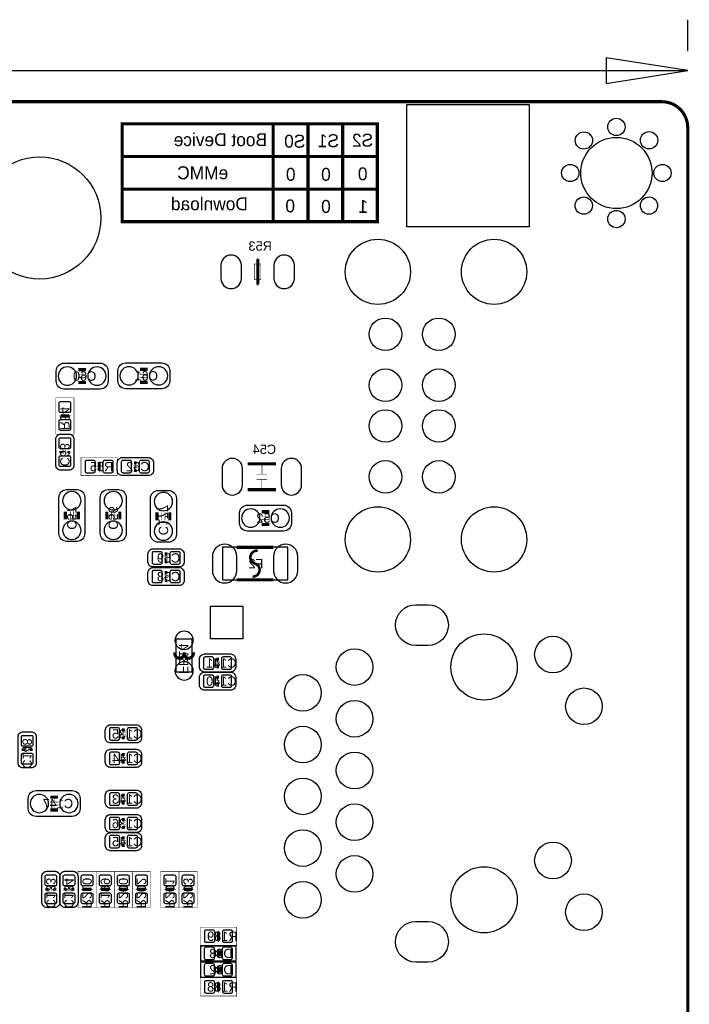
# Model space of a CAD drawing. Extents: x -4 to 120, y 0 to 74.
# Tile 10 of 10: x 87 to 120, y 26 to 74. Entities that reach past the tile are written whole.
import ezdxf

# ---------------------------------------------------------------- set-up
doc = ezdxf.new("R2010")
doc.units = 0
for name, color, linetype in [('BG_DIMENSION', 2, 'CONTINUOUS'), ('BG_OUTLINE', 23, 'CONTINUOUS'), ('BG_SILKSCREEN_BOTTOM', 23, 'CONTINUOUS'), ('PG_ASSEMBLY_BOTTOM', 231, 'CONTINUOUS'), ('PG_SILKSCREEN_BOTTOM', 23, 'CONTINUOUS'), ('PIN_BOTTOM', 132, 'CONTINUOUS'), ('RD_ASSEMBLY_BOTTOM', 254, 'CONTINUOUS')]:
    doc.layers.add(name, color=color, linetype=linetype)

msp = doc.modelspace()

# ---------------------------------------------------------------- linework, layer by layer
at = {"layer": 'BG_DIMENSION'}
for points in [[(119.99976, 72.499982), (119.99976, 74.026522)], [(115.999768, 70.90156), (119.99976, 71.5264), (115.999768, 72.15124), (115.999768, 70.90156)], [(67.0941, 71.5264), (119.99976, 71.5264)]]:
    msp.add_lwpolyline(points, dxfattribs=at)
at = {"layer": 'BG_OUTLINE', "const_width": 0.1524}
msp.add_lwpolyline([(0, 1.4732), (0, 68.72986, -0.414214), (1.27, 69.99986), (118.72976, 69.99986, -0.414214), (119.99976, 68.72986), (119.99976, 1.27, -0.414214), (118.72976, 0), (1.27, 0, -0.414214), (0, 1.27), (0, 1.4732)], format="xyb", dxfattribs=at)
at = {"layer": 'BG_SILKSCREEN_BOTTOM'}
msp.add_lwpolyline([(106.2228, 63.8556), (106.2228, 69.855588), (112.222788, 69.855588), (112.222788, 63.8556)], close=True, dxfattribs=at)
at = {"layer": 'BG_SILKSCREEN_BOTTOM', "const_width": 0.1524}
for points in [[(103.251, 68.9102), (92.2528, 68.9102), (92.2528, 67.31), (104.775, 67.31), (104.775, 68.9102), (103.0732, 68.9102), (103.0732, 64.1096), (103.065072, 64.1096)], [(99.6696, 68.9102), (99.6696, 64.1096)], [(101.3714, 68.9102), (101.3714, 64.1096)], [(92.2528, 67.31), (92.2528, 64.1096), (104.775, 64.1096), (104.775, 67.31)], [(92.2528, 65.7098), (104.775, 65.7098)]]:
    msp.add_lwpolyline(points, dxfattribs=at)
at = {"layer": 'PG_ASSEMBLY_BOTTOM', "const_width": 0.0254}
for points in [[(99.057714, 61.2648), (98.752914, 61.2648), (98.752914, 62.0268), (99.057714, 62.0268), (99.057714, 61.2648)], [(98.905314, 62.0268), (98.905314, 62.3316)], [(98.905314, 61.2648), (98.905314, 60.96)], [(90.5002, 56.6039), (90.0938, 56.6039)], [(90.297, 56.6039), (90.297, 56.8833)], [(93.5228, 56.6166), (93.1164, 56.6166)], [(93.3196, 56.6166), (93.3196, 56.896)], [(90.5002, 56.4515), (90.0938, 56.4515)], [(90.297, 56.4515), (90.297, 56.1721)], [(93.5228, 56.4642), (93.1164, 56.4642)], [(93.3196, 56.4642), (93.3196, 56.1848)], [(89.891616, 53.679598), (89.002616, 53.679598), (89.002616, 55.457598), (89.891616, 55.457598), (89.891616, 53.679598)], [(89.599516, 54.517798), (89.294716, 54.517798), (89.294716, 54.619398), (89.599516, 54.619398), (89.599516, 54.517798)], [(89.167716, 54.568598), (89.294716, 54.568598)], [(89.726516, 54.568598), (89.599516, 54.568598)], [(89.269316, 52.790598), (89.396316, 52.790598)], [(89.396316, 52.892198), (89.396316, 52.688998)], [(89.497916, 52.892198), (89.497916, 52.688998)], [(89.497916, 52.790598), (89.624916, 52.790598)], [(90.238072, 51.639216), (90.238072, 52.528216), (92.016072, 52.528216), (92.016072, 51.639216), (90.238072, 51.639216)], [(91.076272, 51.931316), (91.076272, 52.236116), (91.177872, 52.236116), (91.177872, 51.931316), (91.076272, 51.931316)], [(91.127072, 52.363116), (91.127072, 52.236116)], [(92.905072, 52.261516), (92.905072, 52.134516)], [(91.127072, 51.804316), (91.127072, 51.931316)], [(93.006672, 52.134516), (92.803472, 52.134516)], [(93.006672, 52.032916), (92.803472, 52.032916)], [(92.905072, 52.032916), (92.905072, 51.905916)], [(99.113848, 52.1589), (99.113848, 51.7144)], [(99.113848, 52.1589), (99.113848, 51.7144)], [(99.367848, 51.7144), (98.859848, 51.7144)], [(99.367848, 51.4604), (98.859848, 51.4604)], [(99.1108, 51.4604), (99.1108, 51.0159)], [(89.7128, 49.4792), (89.7128, 49.8856)], [(89.8652, 49.4792), (89.8652, 49.8856)], [(91.7448, 49.4792), (91.7448, 49.8856)], [(91.8972, 49.4792), (91.8972, 49.8856)], [(94.20606, 49.84623), (94.20606, 49.43983)], [(94.35846, 49.84623), (94.35846, 49.43983)], [(99.2886, 49.6316), (99.2886, 49.911)], [(89.7128, 49.6824), (89.4334, 49.6824)], [(89.8652, 49.6824), (90.1446, 49.6824)], [(91.7448, 49.6824), (91.4654, 49.6824)], [(91.8972, 49.6824), (92.1766, 49.6824)], [(94.20606, 49.64303), (93.92666, 49.64303)], [(94.35846, 49.64303), (94.63786, 49.64303)], [(99.4918, 49.6316), (99.0854, 49.6316)], [(99.4918, 49.4792), (99.0854, 49.4792)], [(99.2886, 49.4792), (99.2886, 49.1998)], [(94.5134, 47.6504), (94.3102, 47.6504)], [(94.5134, 47.5488), (94.3102, 47.5488)], [(94.4118, 47.7774), (94.4118, 47.6504)], [(94.4118, 47.5488), (94.4118, 47.4218)], [(94.5134, 46.736), (94.3102, 46.736)], [(94.5134, 46.6344), (94.3102, 46.6344)], [(94.4118, 46.863), (94.4118, 46.736)], [(94.4118, 46.6344), (94.4118, 46.5074)], [(96.9391, 42.616882), (96.9391, 42.489882)], [(97.0407, 42.489882), (96.8375, 42.489882)], [(97.0407, 42.388282), (96.8375, 42.388282)], [(96.9391, 42.388282), (96.9391, 42.261282)], [(97.0407, 41.600882), (96.8375, 41.600882)], [(96.9391, 41.727882), (96.9391, 41.600882)], [(97.0407, 41.499282), (96.8375, 41.499282)], [(96.9391, 41.499282), (96.9391, 41.372282)], [(92.42171, 39.00932), (92.21851, 39.00932)], [(92.42171, 38.90772), (92.21851, 38.90772)], [(92.32011, 39.13632), (92.32011, 39.00932)], [(92.32011, 38.90772), (92.32011, 38.78072)], [(87.54745, 38.179502), (87.42045, 38.179502)], [(87.54745, 38.077902), (87.54745, 38.281102)], [(87.64905, 38.077902), (87.64905, 38.281102)], [(87.77605, 38.179502), (87.64905, 38.179502)], [(92.42171, 37.809424), (92.21851, 37.809424)], [(92.42171, 37.707824), (92.21851, 37.707824)], [(92.32011, 37.936424), (92.32011, 37.809424)], [(92.32011, 37.707824), (92.32011, 37.580824)], [(88.922098, 35.61715), (88.922098, 35.89655)], [(92.42171, 35.809428), (92.21851, 35.809428)], [(92.32011, 35.936428), (92.32011, 35.809428)], [(88.718898, 35.61715), (89.125298, 35.61715)], [(88.718898, 35.46475), (89.125298, 35.46475)], [(88.922098, 35.46475), (88.922098, 35.18535)], [(92.42171, 35.707828), (92.21851, 35.707828)], [(92.32011, 35.707828), (92.32011, 35.580828)], [(92.42171, 34.609532), (92.21851, 34.609532)], [(92.42171, 34.507932), (92.21851, 34.507932)], [(92.32011, 34.736532), (92.32011, 34.609532)], [(92.32011, 34.507932), (92.32011, 34.380932)], [(92.32011, 33.720532), (92.32011, 33.847532)], [(92.21851, 33.720532), (92.42171, 33.720532)], [(92.21851, 33.618932), (92.42171, 33.618932)], [(92.32011, 33.491932), (92.32011, 33.618932)], [(90.0938, 32.215582), (90.9828, 32.215582), (90.9828, 30.437582), (90.0938, 30.437582), (90.0938, 32.215582)], [(91.8718, 30.437582), (90.9828, 30.437582), (90.9828, 32.215582), (91.8718, 32.215582), (91.8718, 30.437582)], [(92.7608, 30.437582), (91.8718, 30.437582), (91.8718, 32.215582), (92.7608, 32.215582), (92.7608, 30.437582)], [(92.7608, 32.215582), (93.6498, 32.215582), (93.6498, 30.437582), (92.7608, 30.437582), (92.7608, 32.215582)], [(95.0468, 30.437582), (94.1578, 30.437582), (94.1578, 32.215582), (95.0468, 32.215582), (95.0468, 30.437582)], [(95.0468, 32.215582), (95.9358, 32.215582), (95.9358, 30.437582), (95.0468, 30.437582), (95.0468, 32.215582)], [(88.7095, 31.428182), (88.7095, 31.224982)], [(88.8111, 31.428182), (88.8111, 31.224982)], [(89.5985, 31.428182), (89.5985, 31.224982)], [(89.7001, 31.428182), (89.7001, 31.224982)], [(88.5825, 31.326582), (88.7095, 31.326582)], [(88.8111, 31.326582), (88.9381, 31.326582)], [(89.4715, 31.326582), (89.5985, 31.326582)], [(89.7001, 31.326582), (89.8271, 31.326582)], [(90.2589, 31.326582), (90.3859, 31.326582)], [(90.3859, 31.377382), (90.6907, 31.377382), (90.6907, 31.275782), (90.3859, 31.275782), (90.3859, 31.377382)], [(90.8177, 31.326582), (90.6907, 31.326582)], [(91.1479, 31.326582), (91.2749, 31.326582)], [(91.5797, 31.275782), (91.2749, 31.275782), (91.2749, 31.377382), (91.5797, 31.377382), (91.5797, 31.275782)], [(91.7067, 31.326582), (91.5797, 31.326582)], [(92.0369, 31.326582), (92.1639, 31.326582)], [(92.4687, 31.275782), (92.1639, 31.275782), (92.1639, 31.377382), (92.4687, 31.377382), (92.4687, 31.275782)], [(92.5957, 31.326582), (92.4687, 31.326582)], [(92.9259, 31.326582), (93.0529, 31.326582)], [(93.0529, 31.377382), (93.3577, 31.377382), (93.3577, 31.275782), (93.0529, 31.275782), (93.0529, 31.377382)], [(93.4847, 31.326582), (93.3577, 31.326582)], [(94.3229, 31.326582), (94.4499, 31.326582)], [(94.7547, 31.275782), (94.4499, 31.275782), (94.4499, 31.377382), (94.7547, 31.377382), (94.7547, 31.275782)], [(94.8817, 31.326582), (94.7547, 31.326582)], [(95.2119, 31.326582), (95.3389, 31.326582)], [(95.3389, 31.377382), (95.6437, 31.377382), (95.6437, 31.275782), (95.3389, 31.275782), (95.3389, 31.377382)], [(95.7707, 31.326582), (95.6437, 31.326582)], [(97.877122, 29.47035), (97.877122, 28.58135), (96.099122, 28.58135), (96.099122, 29.47035), (97.877122, 29.47035)], [(97.038922, 29.17825), (97.038922, 28.87345), (96.937322, 28.87345), (96.937322, 29.17825), (97.038922, 29.17825)], [(96.988122, 29.30525), (96.988122, 29.17825)], [(96.988122, 28.74645), (96.988122, 28.87345)], [(97.877122, 26.98115), (97.877122, 26.09215), (96.099122, 26.09215), (96.099122, 26.98115), (97.877122, 26.98115)], [(97.038922, 26.68905), (97.038922, 26.38425), (96.937322, 26.38425), (96.937322, 26.68905), (97.038922, 26.68905)], [(96.988122, 26.81605), (96.988122, 26.68905)], [(96.988122, 26.25725), (96.988122, 26.38425)]]:
    msp.add_lwpolyline(points, dxfattribs=at)
at = {"layer": 'PG_ASSEMBLY_BOTTOM'}
for points in [[(91.567, 56.7817), (91.567, 56.2737, -0.414214), (91.186, 55.8927), (89.408, 55.8927, -0.414214), (89.027, 56.2737), (89.027, 56.7817, -0.414214), (89.408, 57.1627), (91.186, 57.1627, -0.414214), (91.567, 56.7817)], [(94.5896, 56.7944), (94.5896, 56.2864, -0.414214), (94.2086, 55.9054), (92.4306, 55.9054, -0.414214), (92.0496, 56.2864), (92.0496, 56.7944, -0.414214), (92.4306, 57.1754), (94.2086, 57.1754, -0.414214), (94.5896, 56.7944)], [(89.256616, 53.679598), (89.637616, 53.679598, -0.414214), (89.891616, 53.425598), (89.891616, 52.155598, -0.414214), (89.637616, 51.901598), (89.256616, 51.901598, -0.414214), (89.002616, 52.155598), (89.002616, 53.425598, -0.414214), (89.256616, 53.679598)], [(93.794072, 52.274216), (93.794072, 51.893216, -0.414214), (93.540072, 51.639216), (92.270072, 51.639216, -0.414214), (92.016072, 51.893216), (92.016072, 52.274216, -0.414214), (92.270072, 52.528216), (93.540072, 52.528216, -0.414214), (93.794072, 52.274216)], [(90.043, 48.4124), (89.535, 48.4124, -0.414214), (89.154, 48.7934), (89.154, 50.5714, -0.414214), (89.535, 50.9524), (90.043, 50.9524, -0.414214), (90.424, 50.5714), (90.424, 48.7934, -0.414214), (90.043, 48.4124)], [(92.075, 48.4124), (91.567, 48.4124, -0.414214), (91.186, 48.7934), (91.186, 50.5714, -0.414214), (91.567, 50.9524), (92.075, 50.9524, -0.414214), (92.456, 50.5714), (92.456, 48.7934, -0.414214), (92.075, 48.4124)], [(94.02826, 50.91303), (94.53626, 50.91303, -0.414214), (94.91726, 50.53203), (94.91726, 48.75403, -0.414214), (94.53626, 48.37303), (94.02826, 48.37303, -0.414214), (93.64726, 48.75403), (93.64726, 50.53203, -0.414214), (94.02826, 50.91303)], [(100.5586, 49.8094), (100.5586, 49.3014, -0.414214), (100.1776, 48.9204), (98.3996, 48.9204, -0.414214), (98.0186, 49.3014), (98.0186, 49.8094, -0.414214), (98.3996, 50.1904), (100.1776, 50.1904, -0.414214), (100.5586, 49.8094)], [(95.3008, 47.7901), (95.3008, 47.4091, -0.414214), (95.0468, 47.1551), (93.7768, 47.1551, -0.414214), (93.5228, 47.4091), (93.5228, 47.7901, -0.414214), (93.7768, 48.0441), (95.0468, 48.0441, -0.414214), (95.3008, 47.7901)], [(95.3008, 46.8757), (95.3008, 46.4947, -0.414214), (95.0468, 46.2407), (93.7768, 46.2407, -0.414214), (93.5228, 46.4947), (93.5228, 46.8757, -0.414214), (93.7768, 47.1297), (95.0468, 47.1297, -0.414214), (95.3008, 46.8757)], [(97.8281, 42.629582), (97.8281, 42.248582, -0.414214), (97.5741, 41.994582), (96.3041, 41.994582, -0.414214), (96.0501, 42.248582), (96.0501, 42.629582, -0.414214), (96.3041, 42.883582), (97.5741, 42.883582, -0.414214), (97.8281, 42.629582)], [(97.8281, 41.740582), (97.8281, 41.359582, -0.414214), (97.5741, 41.105582), (96.3041, 41.105582, -0.414214), (96.0501, 41.359582), (96.0501, 41.740582, -0.414214), (96.3041, 41.994582), (97.5741, 41.994582, -0.414214), (97.8281, 41.740582)], [(93.20911, 39.14902), (93.20911, 38.76802, -0.414214), (92.95511, 38.51402), (91.68511, 38.51402, -0.414214), (91.43111, 38.76802), (91.43111, 39.14902, -0.414214), (91.68511, 39.40302), (92.95511, 39.40302, -0.414214), (93.20911, 39.14902)], [(87.78875, 37.290502), (87.40775, 37.290502, -0.414214), (87.15375, 37.544502), (87.15375, 38.814502, -0.414214), (87.40775, 39.068502), (87.78875, 39.068502, -0.414214), (88.04275, 38.814502), (88.04275, 37.544502, -0.414214), (87.78875, 37.290502)], [(93.20911, 37.949124), (93.20911, 37.568124, -0.414214), (92.95511, 37.314124), (91.68511, 37.314124, -0.414214), (91.43111, 37.568124), (91.43111, 37.949124, -0.414214), (91.68511, 38.203124), (92.95511, 38.203124, -0.414214), (93.20911, 37.949124)], [(87.652098, 35.28695), (87.652098, 35.79495, -0.414214), (88.033098, 36.17595), (89.811098, 36.17595, -0.414214), (90.192098, 35.79495), (90.192098, 35.28695, -0.414214), (89.811098, 34.90595), (88.033098, 34.90595, -0.414214), (87.652098, 35.28695)], [(93.20911, 35.949128), (93.20911, 35.568128, -0.414214), (92.95511, 35.314128), (91.68511, 35.314128, -0.414214), (91.43111, 35.568128), (91.43111, 35.949128, -0.414214), (91.68511, 36.203128), (92.95511, 36.203128, -0.414214), (93.20911, 35.949128)], [(93.20911, 34.749232), (93.20911, 34.368232, -0.414214), (92.95511, 34.114232), (91.68511, 34.114232, -0.414214), (91.43111, 34.368232), (91.43111, 34.749232, -0.414214), (91.68511, 35.003232), (92.95511, 35.003232, -0.414214), (93.20911, 34.749232)], [(91.43111, 33.479232), (91.43111, 33.860232, -0.414214), (91.68511, 34.114232), (92.95511, 34.114232, -0.414214), (93.20911, 33.860232), (93.20911, 33.479232, -0.414214), (92.95511, 33.225232), (91.68511, 33.225232, -0.414214), (91.43111, 33.479232)], [(88.5698, 32.215582), (88.9508, 32.215582, -0.414214), (89.2048, 31.961582), (89.2048, 30.691582, -0.414214), (88.9508, 30.437582), (88.5698, 30.437582, -0.414214), (88.3158, 30.691582), (88.3158, 31.961582, -0.414214), (88.5698, 32.215582)], [(89.4588, 32.215582), (89.8398, 32.215582, -0.414214), (90.0938, 31.961582), (90.0938, 30.691582, -0.414214), (89.8398, 30.437582), (89.4588, 30.437582, -0.414214), (89.2048, 30.691582), (89.2048, 31.961582, -0.414214), (89.4588, 32.215582)]]:
    msp.add_lwpolyline(points, format="xyb", dxfattribs=at)
for points in [[(97.180654, 46.5201), (100.380546, 46.5201), (100.380546, 48.1203), (97.180654, 48.1203), (97.180654, 46.5201)], [(94.898464, 43.604434), (94.898464, 42.004234), (95.698564, 42.004234), (95.698564, 43.604434), (94.898464, 43.604434)]]:
    msp.add_lwpolyline(points, dxfattribs=at)
for points in [[(96.117156, 28.561284), (97.837244, 28.561284), (97.837244, 27.801316), (96.117156, 27.801316)], [(96.117156, 27.761184), (97.837244, 27.761184), (97.837244, 27.001216), (96.117156, 27.001216)]]:
    msp.add_lwpolyline(points, close=True, dxfattribs=at)
at = {"layer": 'PG_SILKSCREEN_BOTTOM'}
for points, const_width in [([(98.908362, 62.2808), (98.908362, 61.0108)], 0.1524), ([(90.4875, 56.8452), (90.1065, 56.8452)], 0.1524), ([(93.5101, 56.8579), (93.1291, 56.8579)], 0.1524), ([(90.4875, 56.2102), (90.1065, 56.2102)], 0.1524), ([(93.5101, 56.2229), (93.1291, 56.2229)], 0.1524), ([(89.243916, 54.568598), (89.650316, 54.568598)], 0.1524), ([(89.256616, 52.727098), (89.256616, 52.854098)], 0.1524), ([(89.637616, 52.854098), (89.637616, 52.727098)], 0.1524), ([(91.127072, 52.286916), (91.127072, 51.880516)], 0.1524), ([(92.841572, 52.274216), (92.968572, 52.274216)], 0.1524), ([(99.8093, 52.2224), (98.4123, 52.2224)], 0.1524), ([(92.968572, 51.893216), (92.841572, 51.893216)], 0.1524), ([(99.8093, 50.9524), (98.4123, 50.9524)], 0.1524), ([(89.4715, 49.4919), (89.4715, 49.8729)], 0.1524), ([(90.1065, 49.4919), (90.1065, 49.8729)], 0.1524), ([(91.5035, 49.4919), (91.5035, 49.8729)], 0.1524), ([(92.1385, 49.4919), (92.1385, 49.8729)], 0.1524), ([(93.96476, 49.83353), (93.96476, 49.45253)], 0.1524), ([(94.59976, 49.83353), (94.59976, 49.45253)], 0.1524), ([(99.4791, 49.8729), (99.0981, 49.8729)], 0.1524), ([(99.4791, 49.2379), (99.0981, 49.2379)], 0.1524), ([(94.3483, 47.7901), (94.4753, 47.7901)], 0.1524), ([(97.880678, 48.1203), (99.680522, 48.1203)], 0.1524), ([(94.4753, 47.4091), (94.3483, 47.4091)], 0.1524), ([(94.3483, 46.8757), (94.4753, 46.8757)], 0.1524), ([(94.4753, 46.4947), (94.3483, 46.4947)], 0.1524), ([(97.880678, 46.5201), (99.680522, 46.5201)], 0.1524), ([(96.8756, 42.629582), (97.0026, 42.629582)], 0.1524), ([(97.0026, 42.248582), (96.8756, 42.248582)], 0.1524), ([(96.8756, 41.740582), (97.0026, 41.740582)], 0.1524), ([(97.0026, 41.359582), (96.8756, 41.359582)], 0.1524), ([(92.25661, 39.14902), (92.38361, 39.14902)], 0.1524), ([(92.38361, 38.76802), (92.25661, 38.76802)], 0.1524), ([(87.40775, 38.116002), (87.40775, 38.243002)], 0.1524), ([(87.78875, 38.243002), (87.78875, 38.116002)], 0.1524), ([(92.25661, 37.949124), (92.38361, 37.949124)], 0.1524), ([(92.38361, 37.568124), (92.25661, 37.568124)], 0.1524), ([(88.731598, 35.85845), (89.112598, 35.85845)], 0.1524), ([(92.25661, 35.949128), (92.38361, 35.949128)], 0.1524), ([(88.731598, 35.22345), (89.112598, 35.22345)], 0.1524), ([(92.38361, 35.568128), (92.25661, 35.568128)], 0.1524), ([(92.25661, 34.749232), (92.38361, 34.749232)], 0.1524), ([(92.38361, 34.368232), (92.25661, 34.368232)], 0.1524), ([(92.25661, 33.860232), (92.38361, 33.860232)], 0.1524), ([(92.38361, 33.479232), (92.25661, 33.479232)], 0.1524), ([(88.5698, 31.263082), (88.5698, 31.390082)], 0.1524), ([(88.9508, 31.390082), (88.9508, 31.263082)], 0.1524), ([(89.4588, 31.263082), (89.4588, 31.390082)], 0.1524), ([(89.8398, 31.390082), (89.8398, 31.263082)], 0.1524), ([(90.7415, 31.326582), (90.3351, 31.326582)], 0.1524), ([(91.2241, 31.326582), (91.6305, 31.326582)], 0.1524), ([(92.1131, 31.326582), (92.5195, 31.326582)], 0.1524), ([(93.4085, 31.326582), (93.0021, 31.326582)], 0.1524), ([(94.3991, 31.326582), (94.8055, 31.326582)], 0.1524), ([(95.6945, 31.326582), (95.2881, 31.326582)], 0.1524), ([(96.988122, 28.82265), (96.988122, 29.22905)], 0.1524), ([(96.9772, 27.981402), (96.9772, 28.381198)], 0.130048), ([(96.9772, 27.181302), (96.9772, 27.581098)], 0.130048), ([(96.988122, 26.33345), (96.988122, 26.73985)], 0.1524)]:
    msp.add_lwpolyline(points, dxfattribs=dict(at, const_width=const_width))
for points, const_width in [([(98.9076, 47.9552, 0.920255), (98.7806, 47.3202, -0.866233), (98.6536, 46.6852)], 0.127), ([(95.298514, 42.959274), (95.298514, 42.90441, -1.116858), (94.848426, 42.954448)], 0.1524), ([(95.748602, 42.959274), (95.748602, 42.90441, -1.11689), (95.298514, 42.954448)], 0.1524)]:
    msp.add_lwpolyline(points, format="xyb", dxfattribs=dict(at, const_width=const_width))
for points in [[(96.9772, 28.1813), (96.837246, 28.041346), (96.837246, 28.321254)], [(96.9772, 28.1813), (97.117154, 28.041346), (97.117154, 28.321254)], [(96.9772, 27.3812), (96.837246, 27.241246), (96.837246, 27.521154)], [(96.9772, 27.3812), (97.117154, 27.241246), (97.117154, 27.521154)]]:
    msp.add_lwpolyline(points, close=True, dxfattribs=at)
at = {"layer": 'PIN_BOTTOM'}
for points in [[(97.105089, 61.970793), (97.105089, 61.320807, 1), (98.105087, 61.320807), (98.105087, 61.970793, 1)], [(99.705287, 61.970793), (99.705287, 61.320807, 1), (100.705285, 61.320807), (100.705285, 61.970793, 1)], [(89.572846, 56.977661), (89.572846, 56.977661, 1), (89.572846, 56.077739), (89.572846, 56.077739, 1)], [(91.021154, 56.977661), (91.021154, 56.977661, 1), (91.021154, 56.077739), (91.021154, 56.077739, 1)], [(92.595446, 56.990361), (92.595446, 56.990361, 1), (92.595446, 56.090439), (92.595446, 56.090439, 1)], [(94.043754, 56.990361), (94.043754, 56.990361, 1), (94.043754, 56.090439), (94.043754, 56.090439, 1)], [(89.147142, 55.183532), (89.147142, 54.83352, 0.415686), (89.222072, 54.75859), (89.67216, 54.75859, 0.415686), (89.74709, 54.83352), (89.74709, 55.183532, 0.415686), (89.67216, 55.258462), (89.222072, 55.258462, 0.415686)], [(89.147142, 54.303676), (89.147142, 53.953664, 0.415686), (89.222072, 53.878734), (89.67216, 53.878734, 0.415686), (89.74709, 53.953664), (89.74709, 54.303676, 0.415686), (89.67216, 54.378606), (89.222072, 54.378606, 0.415686)], [(89.74709, 53.05552), (89.74709, 53.405532, 0.415686), (89.67216, 53.480462), (89.222072, 53.480462, 0.415686), (89.147142, 53.405532), (89.147142, 53.05552, 0.415686), (89.222072, 52.98059), (89.67216, 52.98059, 0.415686)], [(89.74709, 52.175664), (89.74709, 52.525676, 0.415686), (89.67216, 52.600606), (89.222072, 52.600606, 0.415686), (89.147142, 52.525676), (89.147142, 52.175664, 0.415686), (89.222072, 52.100734), (89.67216, 52.100734, 0.415686)], [(90.86215, 52.38369), (90.512138, 52.38369, 0.415686), (90.437208, 52.30876), (90.437208, 51.858672, 0.415686), (90.512138, 51.783742), (90.86215, 51.783742, 0.415686), (90.93708, 51.858672), (90.93708, 52.30876, 0.415686)], [(91.742006, 52.38369), (91.391994, 52.38369, 0.415686), (91.317064, 52.30876), (91.317064, 51.858672, 0.415686), (91.391994, 51.783742), (91.742006, 51.783742, 0.415686), (91.816936, 51.858672), (91.816936, 52.30876, 0.415686)], [(92.290138, 51.783742), (92.64015, 51.783742, 0.415686), (92.71508, 51.858672), (92.71508, 52.30876, 0.415686), (92.64015, 52.38369), (92.290138, 52.38369, 0.415686), (92.215208, 52.30876), (92.215208, 51.858672, 0.415686)], [(93.169994, 51.783742), (93.520006, 51.783742, 0.415686), (93.594936, 51.858672), (93.594936, 52.30876, 0.415686), (93.520006, 52.38369), (93.169994, 52.38369, 0.415686), (93.095064, 52.30876), (93.095064, 51.858672, 0.415686)], [(97.160715, 51.98745), (97.160715, 51.18735, 1), (98.160713, 51.18735), (98.160713, 51.98745, 1)], [(100.060887, 51.98745), (100.060887, 51.18735, 1), (101.060885, 51.18735), (101.060885, 51.98745, 1)], [(90.238961, 50.406554), (90.238961, 50.406554, 1), (89.339039, 50.406554), (89.339039, 50.406554, 1)], [(92.270961, 50.406554), (92.270961, 50.406554, 1), (91.371039, 50.406554), (91.371039, 50.406554, 1)], [(93.832299, 50.367184), (93.832299, 50.367184, 1), (94.732221, 50.367184), (94.732221, 50.367184, 1)], [(98.564446, 50.005361), (98.564446, 50.005361, 1), (98.564446, 49.105439), (98.564446, 49.105439, 1)], [(100.012754, 50.005361), (100.012754, 50.005361, 1), (100.012754, 49.105439), (100.012754, 49.105439, 1)], [(90.238961, 48.958246), (90.238961, 48.958246, 1), (89.339039, 48.958246), (89.339039, 48.958246, 1)], [(92.270961, 48.958246), (92.270961, 48.958246, 1), (91.371039, 48.958246), (91.371039, 48.958246, 1)], [(93.832299, 48.918876), (93.832299, 48.918876, 1), (94.732221, 48.918876), (94.732221, 48.918876, 1)], [(93.796866, 47.299626), (94.146878, 47.299626, 0.415686), (94.221808, 47.374556), (94.221808, 47.824644, 0.415686), (94.146878, 47.899574), (93.796866, 47.899574, 0.415686), (93.721936, 47.824644), (93.721936, 47.374556, 0.415686)], [(94.676722, 47.299626), (95.026734, 47.299626, 0.415686), (95.101664, 47.374556), (95.101664, 47.824644, 0.415686), (95.026734, 47.899574), (94.676722, 47.899574, 0.415686), (94.601792, 47.824644), (94.601792, 47.374556, 0.415686)], [(97.883472, 46.970188), (97.883472, 47.670212, 1), (96.683576, 47.670212), (96.683576, 46.970188, 1)], [(100.877624, 46.970188), (100.877624, 47.670212, 1), (99.677728, 47.670212), (99.677728, 46.970188, 1)], [(93.796866, 46.385226), (94.146878, 46.385226, 0.415686), (94.221808, 46.460156), (94.221808, 46.910244, 0.415686), (94.146878, 46.985174), (93.796866, 46.985174, 0.415686), (93.721936, 46.910244), (93.721936, 46.460156, 0.415686)], [(94.676722, 46.385226), (95.026734, 46.385226, 0.415686), (95.101664, 46.460156), (95.101664, 46.910244, 0.415686), (95.026734, 46.985174), (94.676722, 46.985174, 0.415686), (94.601792, 46.910244), (94.601792, 46.460156, 0.415686)], [(106.660696, 45.303186), (107.260644, 45.303186, -1), (107.260644, 43.30319), (106.660696, 43.30319, -1)], [(94.848553, 43.554396), (94.848553, 43.554396, 1), (95.748475, 43.554396), (95.748475, 43.554396, 1)], [(96.324166, 42.139108), (96.674178, 42.139108, 0.415686), (96.749108, 42.214038), (96.749108, 42.664126, 0.415686), (96.674178, 42.739056), (96.324166, 42.739056, 0.415686), (96.249236, 42.664126), (96.249236, 42.214038, 0.415686)], [(97.204022, 42.139108), (97.554034, 42.139108, 0.415686), (97.628964, 42.214038), (97.628964, 42.664126, 0.415686), (97.554034, 42.739056), (97.204022, 42.739056, 0.415686), (97.129092, 42.664126), (97.129092, 42.214038, 0.415686)], [(94.848553, 42.054272), (94.848553, 42.054272, 1), (95.748475, 42.054272), (95.748475, 42.054272, 1)], [(96.324166, 41.250108), (96.674178, 41.250108, 0.415686), (96.749108, 41.325038), (96.749108, 41.775126, 0.415686), (96.674178, 41.850056), (96.324166, 41.850056, 0.415686), (96.249236, 41.775126), (96.249236, 41.325038, 0.415686)], [(97.204022, 41.250108), (97.554034, 41.250108, 0.415686), (97.628964, 41.325038), (97.628964, 41.775126, 0.415686), (97.554034, 41.850056), (97.204022, 41.850056, 0.415686), (97.129092, 41.775126), (97.129092, 41.325038, 0.415686)], [(91.705176, 38.658546), (92.055188, 38.658546, 0.415686), (92.130118, 38.733476), (92.130118, 39.183564, 0.415686), (92.055188, 39.258494), (91.705176, 39.258494, 0.415686), (91.630246, 39.183564), (91.630246, 38.733476, 0.415686)], [(92.585032, 38.658546), (92.935044, 38.658546, 0.415686), (93.009974, 38.733476), (93.009974, 39.183564, 0.415686), (92.935044, 39.258494), (92.585032, 39.258494, 0.415686), (92.510102, 39.183564), (92.510102, 38.733476, 0.415686)], [(87.298276, 38.794436), (87.298276, 38.444424, 0.415686), (87.373206, 38.369494), (87.823294, 38.369494, 0.415686), (87.898224, 38.444424), (87.898224, 38.794436, 0.415686), (87.823294, 38.869366), (87.373206, 38.869366, 0.415686)], [(87.298276, 37.91458), (87.298276, 37.564568, 0.415686), (87.373206, 37.489638), (87.823294, 37.489638, 0.415686), (87.898224, 37.564568), (87.898224, 37.91458, 0.415686), (87.823294, 37.98951), (87.373206, 37.98951, 0.415686)], [(91.705176, 37.45865), (92.055188, 37.45865, 0.415686), (92.130118, 37.53358), (92.130118, 37.983668, 0.415686), (92.055188, 38.058598), (91.705176, 38.058598, 0.415686), (91.630246, 37.983668), (91.630246, 37.53358, 0.415686)], [(92.585032, 37.45865), (92.935044, 37.45865, 0.415686), (93.009974, 37.53358), (93.009974, 37.983668, 0.415686), (92.935044, 38.058598), (92.585032, 38.058598, 0.415686), (92.510102, 37.983668), (92.510102, 37.53358, 0.415686)], [(88.197944, 35.090989), (88.197944, 35.090989, 1), (88.197944, 35.990911), (88.197944, 35.990911, 1)], [(89.646252, 35.090989), (89.646252, 35.090989, 1), (89.646252, 35.990911), (89.646252, 35.990911, 1)], [(91.705176, 35.458654), (92.055188, 35.458654, 0.415686), (92.130118, 35.533584), (92.130118, 35.983672, 0.415686), (92.055188, 36.058602), (91.705176, 36.058602, 0.415686), (91.630246, 35.983672), (91.630246, 35.533584, 0.415686)], [(92.585032, 35.458654), (92.935044, 35.458654, 0.415686), (93.009974, 35.533584), (93.009974, 35.983672, 0.415686), (92.935044, 36.058602), (92.585032, 36.058602, 0.415686), (92.510102, 35.983672), (92.510102, 35.533584, 0.415686)], [(91.705176, 34.258758), (92.055188, 34.258758, 0.415686), (92.130118, 34.333688), (92.130118, 34.783776, 0.415686), (92.055188, 34.858706), (91.705176, 34.858706, 0.415686), (91.630246, 34.783776), (91.630246, 34.333688, 0.415686)], [(92.585032, 34.258758), (92.935044, 34.258758, 0.415686), (93.009974, 34.333688), (93.009974, 34.783776, 0.415686), (92.935044, 34.858706), (92.585032, 34.858706, 0.415686), (92.510102, 34.783776), (92.510102, 34.333688, 0.415686)], [(92.055188, 33.969706), (91.705176, 33.969706, 0.415686), (91.630246, 33.894776), (91.630246, 33.444688, 0.415686), (91.705176, 33.369758), (92.055188, 33.369758, 0.415686), (92.130118, 33.444688), (92.130118, 33.894776, 0.415686)], [(92.935044, 33.969706), (92.585032, 33.969706, 0.415686), (92.510102, 33.894776), (92.510102, 33.444688, 0.415686), (92.585032, 33.369758), (92.935044, 33.369758, 0.415686), (93.009974, 33.444688), (93.009974, 33.894776, 0.415686)], [(89.060274, 31.591504), (89.060274, 31.941516, 0.415686), (88.985344, 32.016446), (88.535256, 32.016446, 0.415686), (88.460326, 31.941516), (88.460326, 31.591504, 0.415686), (88.535256, 31.516574), (88.985344, 31.516574, 0.415686)], [(89.949274, 31.591504), (89.949274, 31.941516, 0.415686), (89.874344, 32.016446), (89.424256, 32.016446, 0.415686), (89.349326, 31.941516), (89.349326, 31.591504, 0.415686), (89.424256, 31.516574), (89.874344, 31.516574, 0.415686)], [(90.838274, 31.591504), (90.838274, 31.941516, 0.415686), (90.763344, 32.016446), (90.313256, 32.016446, 0.415686), (90.238326, 31.941516), (90.238326, 31.591504, 0.415686), (90.313256, 31.516574), (90.763344, 31.516574, 0.415686)], [(91.127326, 31.941516), (91.127326, 31.591504, 0.415686), (91.202256, 31.516574), (91.652344, 31.516574, 0.415686), (91.727274, 31.591504), (91.727274, 31.941516, 0.415686), (91.652344, 32.016446), (91.202256, 32.016446, 0.415686)], [(92.016326, 31.941516), (92.016326, 31.591504, 0.415686), (92.091256, 31.516574), (92.541344, 31.516574, 0.415686), (92.616274, 31.591504), (92.616274, 31.941516, 0.415686), (92.541344, 32.016446), (92.091256, 32.016446, 0.415686)], [(93.505274, 31.591504), (93.505274, 31.941516, 0.415686), (93.430344, 32.016446), (92.980256, 32.016446, 0.415686), (92.905326, 31.941516), (92.905326, 31.591504, 0.415686), (92.980256, 31.516574), (93.430344, 31.516574, 0.415686)], [(94.302326, 31.941516), (94.302326, 31.591504, 0.415686), (94.377256, 31.516574), (94.827344, 31.516574, 0.415686), (94.902274, 31.591504), (94.902274, 31.941516, 0.415686), (94.827344, 32.016446), (94.377256, 32.016446, 0.415686)], [(95.791274, 31.591504), (95.791274, 31.941516, 0.415686), (95.716344, 32.016446), (95.266256, 32.016446, 0.415686), (95.191326, 31.941516), (95.191326, 31.591504, 0.415686), (95.266256, 31.516574), (95.716344, 31.516574, 0.415686)], [(89.060274, 30.711648), (89.060274, 31.06166, 0.415686), (88.985344, 31.13659), (88.535256, 31.13659, 0.415686), (88.460326, 31.06166), (88.460326, 30.711648, 0.415686), (88.535256, 30.636718), (88.985344, 30.636718, 0.415686)], [(89.949274, 30.711648), (89.949274, 31.06166, 0.415686), (89.874344, 31.13659), (89.424256, 31.13659, 0.415686), (89.349326, 31.06166), (89.349326, 30.711648, 0.415686), (89.424256, 30.636718), (89.874344, 30.636718, 0.415686)], [(90.838274, 30.711648), (90.838274, 31.06166, 0.415686), (90.763344, 31.13659), (90.313256, 31.13659, 0.415686), (90.238326, 31.06166), (90.238326, 30.711648, 0.415686), (90.313256, 30.636718), (90.763344, 30.636718, 0.415686)], [(91.127326, 31.06166), (91.127326, 30.711648, 0.415686), (91.202256, 30.636718), (91.652344, 30.636718, 0.415686), (91.727274, 30.711648), (91.727274, 31.06166, 0.415686), (91.652344, 31.13659), (91.202256, 31.13659, 0.415686)], [(92.016326, 31.06166), (92.016326, 30.711648, 0.415686), (92.091256, 30.636718), (92.541344, 30.636718, 0.415686), (92.616274, 30.711648), (92.616274, 31.06166, 0.415686), (92.541344, 31.13659), (92.091256, 31.13659, 0.415686)], [(93.505274, 30.711648), (93.505274, 31.06166, 0.415686), (93.430344, 31.13659), (92.980256, 31.13659, 0.415686), (92.905326, 31.06166), (92.905326, 30.711648, 0.415686), (92.980256, 30.636718), (93.430344, 30.636718, 0.415686)], [(94.302326, 31.06166), (94.302326, 30.711648, 0.415686), (94.377256, 30.636718), (94.827344, 30.636718, 0.415686), (94.902274, 30.711648), (94.902274, 31.06166, 0.415686), (94.827344, 31.13659), (94.377256, 31.13659, 0.415686)], [(95.791274, 30.711648), (95.791274, 31.06166, 0.415686), (95.716344, 31.13659), (95.266256, 31.13659, 0.415686), (95.191326, 31.06166), (95.191326, 30.711648, 0.415686), (95.266256, 30.636718), (95.716344, 30.636718, 0.415686)], [(106.660696, 29.753306), (107.260644, 29.753306, -1), (107.260644, 27.75331), (106.660696, 27.75331, -1)], [(96.373188, 28.725876), (96.7232, 28.725876, 0.415686), (96.79813, 28.800806), (96.79813, 29.250894, 0.415686), (96.7232, 29.325824), (96.373188, 29.325824, 0.415686), (96.298258, 29.250894), (96.298258, 28.800806, 0.415686)], [(97.253044, 28.725876), (97.603056, 28.725876, 0.415686), (97.677986, 28.800806), (97.677986, 29.250894, 0.415686), (97.603056, 29.325824), (97.253044, 29.325824, 0.415686), (97.178114, 29.250894), (97.178114, 28.800806, 0.415686)], [(96.712278, 28.481274), (96.362266, 28.481274, 0.415686), (96.287336, 28.406344), (96.287336, 27.956256, 0.415686), (96.362266, 27.881326), (96.712278, 27.881326, 0.415686), (96.787208, 27.956256), (96.787208, 28.406344, 0.415686)], [(97.592134, 28.481274), (97.242122, 28.481274, 0.415686), (97.167192, 28.406344), (97.167192, 27.956256, 0.415686), (97.242122, 27.881326), (97.592134, 27.881326, 0.415686), (97.667064, 27.956256), (97.667064, 28.406344, 0.415686)], [(96.712278, 27.681174), (96.362266, 27.681174, 0.415686), (96.287336, 27.606244), (96.287336, 27.156156, 0.415686), (96.362266, 27.081226), (96.712278, 27.081226, 0.415686), (96.787208, 27.156156), (96.787208, 27.606244, 0.415686)], [(97.592134, 27.681174), (97.242122, 27.681174, 0.415686), (97.167192, 27.606244), (97.167192, 27.156156, 0.415686), (97.242122, 27.081226), (97.592134, 27.081226, 0.415686), (97.667064, 27.156156), (97.667064, 27.606244, 0.415686)], [(96.373188, 26.236676), (96.7232, 26.236676, 0.415686), (96.79813, 26.311606), (96.79813, 26.761694, 0.415686), (96.7232, 26.836624), (96.373188, 26.836624, 0.415686), (96.298258, 26.761694), (96.298258, 26.311606, 0.415686)], [(97.253044, 26.236676), (97.603056, 26.236676, 0.415686), (97.677986, 26.311606), (97.677986, 26.761694, 0.415686), (97.603056, 26.836624), (97.253044, 26.836624, 0.415686), (97.178114, 26.761694), (97.178114, 26.311606, 0.415686)]]:
    msp.add_lwpolyline(points, format="xyb", close=True, dxfattribs=at)
msp.add_lwpolyline([(98.183573, 43.624627), (96.583627, 43.624627), (96.583627, 45.224573), (98.183573, 45.224573)], close=True, dxfattribs=at)
for centre, radius in [((116.49964, 68.76034), 0.424942), ((114.90452, 68.09486), 0.424942), ((116.49964, 66.49974), 1.75006), ((118.10492, 68.10502), 0.424942), ((88.216232, 64.291972), 2.9972), ((114.23904, 66.49974), 0.424942), ((118.76024, 66.49974), 0.424942), ((114.89944, 64.89954), 0.424942), ((118.09984, 64.89954), 0.424942), ((116.49964, 64.23914), 0.424942), ((104.799892, 61.648594), 1.599946), ((110.499652, 61.648594), 1.599946), ((105.169716, 58.57875), 0.799973), ((107.78998, 58.57875), 0.799973), ((105.169716, 56.078628), 0.799973), ((107.78998, 56.078628), 0.799973), ((105.169716, 54.078632), 0.799973), ((107.78998, 54.078632), 0.799973), ((105.169716, 51.57851), 0.799973), ((107.78998, 51.57851), 0.799973), ((104.799892, 48.508666), 1.599946), ((110.499652, 48.508666), 1.599946), ((110.010702, 42.243248), 1.624965), ((113.39068, 42.853356), 0.900049), ((103.660702, 42.243248), 0.900049), ((101.120702, 40.973248), 0.900049), ((114.910616, 40.313356), 0.900049), ((103.660702, 39.703248), 0.900049), ((101.120702, 38.433248), 0.900049), ((103.660702, 37.163248), 0.900049), ((101.120702, 35.893248), 0.900049), ((103.660702, 34.623248), 0.900049), ((101.120702, 33.353248), 0.900049), ((113.39068, 32.74314), 0.900049), ((103.660702, 32.083248), 0.900049), ((110.010702, 30.813248), 1.624965), ((101.120702, 30.813248), 0.900049), ((114.910616, 30.20314), 0.900049)]:
    msp.add_circle(centre, radius, dxfattribs=at)

# ---------------------------------------------------------------- texts
at = {"layer": 'BG_SILKSCREEN_BOTTOM', "text_generation_flag": 2, "width": 1.0004}
for s, p in [('Boot Device', (99.3648, 67.818)), ('S0', (101.2444, 67.7418)), ('S1', (102.8954, 67.7672)), ('S2', (104.5718, 67.7926)), ('eMMC', (97.4598, 66.1924)), ('0', (100.7618, 66.1162)), ('0', (102.489, 66.1162)), ('0', (104.2924, 66.1416)), ('Download', (98.425, 64.6684)), ('0', (100.7364, 64.5668)), ('0', (102.489, 64.5414)), ('1', (104.3178, 64.5414))]:
    msp.add_text(s, height=0.635, dxfattribs=at).set_placement(p)
at = {"layer": 'RD_ASSEMBLY_BOTTOM', "text_generation_flag": 2, "width": 1.022222}
for s, p in [('R53', (99.601274, 62.68593)), ('C60', (90.99296, 56.2991)), ('C61', (94.01556, 56.3118)), ('C54', (99.807014, 52.70246)), ('R55', (91.823032, 51.855116)), ('C62', (93.601032, 51.855116)), ('C52', (99.98456, 49.3268)), ('C59', (95.10776, 47.371)), ('F2', (99.18446, 47.090076)), ('C58', (95.10776, 46.4566)), ('C141', (97.86874, 42.210482)), ('C140', (97.86874, 41.321482)), ('C135', (93.24975, 38.72992)), ('C144', (93.24975, 37.530024)), ('C147', (89.851738, 35.31235)), ('C143', (93.24975, 35.530028)), ('C136', (93.24975, 34.330132)), ('C145', (93.24975, 33.441132)), ('R189', (97.917762, 28.79725)), ('D33', (97.67316, 27.9527)), ('D32', (97.67316, 27.1526)), ('R188', (97.917762, 26.30805))]:
    msp.add_text(s, height=0.4572, dxfattribs=at).set_placement(p)
for s, p in [('R54', (89.218516, 53.872638)), ('C63', (89.218516, 52.094638)), ('C57', (89.5604, 48.98644)), ('C56', (91.5924, 48.98644)), ('C177', (94.05366, 48.71339)), ('FB14', (95.049086, 41.904666)), ('C148', (87.36965, 37.249862)), ('C133', (88.5317, 30.396942)), ('C134', (89.4207, 30.396942)), ('R210', (90.3097, 30.396942)), ('R199', (91.1987, 30.396942)), ('R200', (92.0877, 30.396942)), ('R202', (92.9767, 30.396942)), ('R201', (94.3737, 30.396942)), ('R203', (95.2627, 30.396942))]:
    msp.add_text(s, height=0.4572, rotation=270, dxfattribs=at).set_placement(p)

doc.saveas('drawing.dxf')
